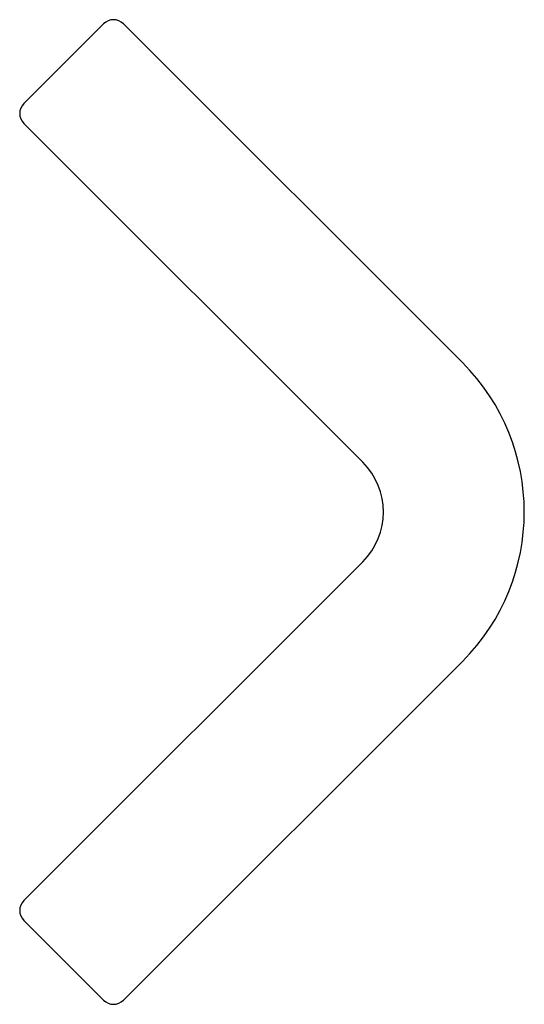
# Model space of a CAD drawing. Header units: millimetres. Extents: x 0.4 to 36.2, y 0.4 to 70.3.
import ezdxf

# ---------------------------------------------------------------- set-up
doc = ezdxf.new("R2010")
doc.units = ezdxf.units.MM
doc.linetypes.add('SLD-Sürekli', pattern=[0])

msp = doc.modelspace()

# ---------------------------------------------------------------- linework, layer by layer
at = {"color": 7, "linetype": 'SLD-Sürekli', "lineweight": 25}
for p, q in [((6.35, 69.989), (0.693, 64.333)), ((31.806, 45.948), (7.764, 69.989)), ((0.693, 62.918), (24.735, 38.877)), ((24.735, 31.806), (0.693, 7.764)), ((7.764, 0.693), (31.806, 24.735)), ((0.693, 6.35), (6.35, 0.693))]:
    msp.add_line(p, q, dxfattribs=at)
for centre, radius, start, end in [((7.057, 69.282), 1, 45, 135), ((1.4, 63.625), 1, 135, 225), ((21.199, 35.341), 15, 315, 45), ((21.199, 35.341), 5, 315, 45), ((1.4, 7.057), 1, 135, 225), ((7.057, 1.4), 1, 225, 315)]:
    msp.add_arc(centre, radius, start, end, dxfattribs=at)

doc.saveas('drawing.dxf')
